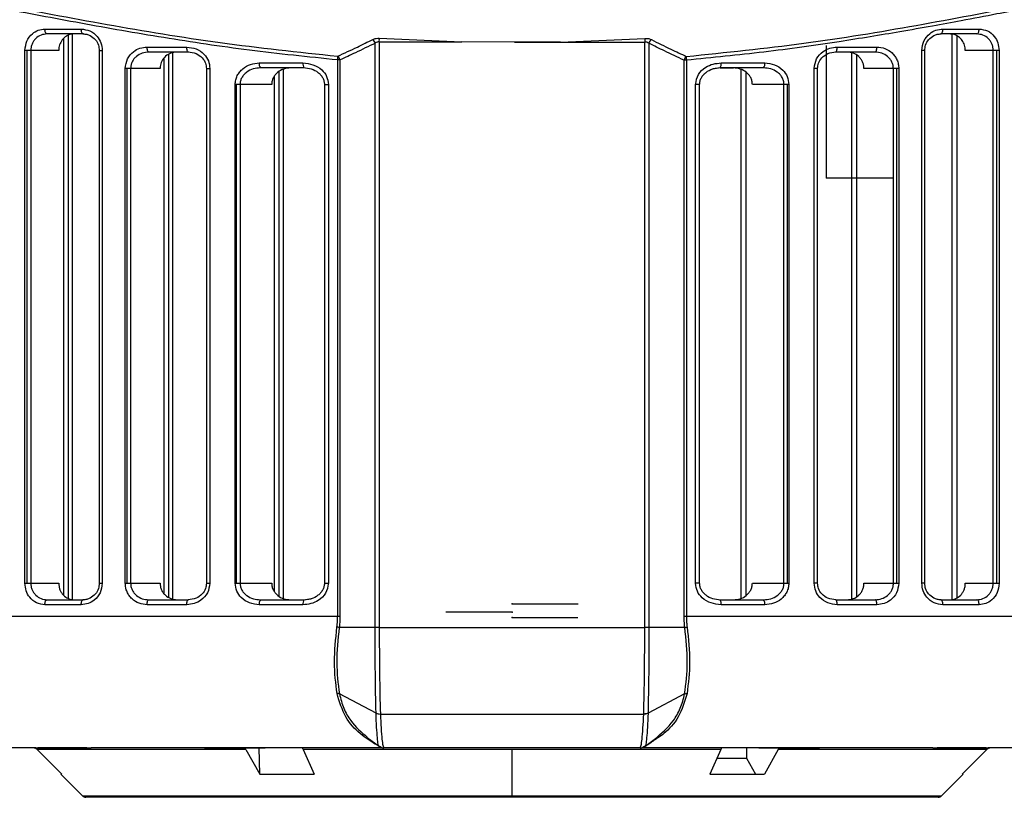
# Model space of a CAD drawing. Header units: millimetres. Extents: x 0 to 320, y 0 to 226.
# Tile 3 of 9: x 54 to 114, y 5 to 52. Entities that reach past the tile are written whole.
import ezdxf

# ---------------------------------------------------------------- set-up
doc = ezdxf.new("R2010")
doc.units = ezdxf.units.MM
doc.header["$PDSIZE"] = -1

msp = doc.modelspace()

# ---------------------------------------------------------------- linework, layer by layer
at = {"color": 7, "linetype": 'Continuous', "lineweight": 25}
for p, q in [((55.569, 51.752), (57.77, 51.752)), ((57.895, 51.452), (55.705, 51.452)), ((57.217, 51.452), (57.217, 17.081)), ((57.911, 51.452), (57.344, 51.452)), ((112.157, 51.452), (109.967, 51.452)), ((110.092, 51.752), (112.293, 51.752)), ((110.645, 51.452), (110.645, 17.081)), ((56.712, 17.347), (56.712, 51.188)), ((57.005, 17.151), (57.005, 51.383)), ((75.618, 15.395), (75.618, 50.892)), ((75.869, 50.966), (80.885, 50.963)), ((75.869, 50.966), (75.869, 15.395)), ((75.871, 51.192), (80.885, 50.963)), ((86.87, 50.96), (80.885, 50.963)), ((86.87, 50.96), (91.992, 51.184)), ((86.87, 50.96), (91.993, 50.958)), ((91.993, 15.395), (91.993, 50.958)), ((92.244, 50.884), (92.244, 15.395)), ((110.938, 51.333), (110.938, 17.2)), ((54.356, 18.081), (54.356, 50.452)), ((56.404, 50.452), (54.356, 50.452)), ((54.498, 18.081), (54.498, 50.452)), ((54.71, 50.452), (54.71, 18.081)), ((58.865, 50.452), (58.865, 18.081)), ((58.865, 50.452), (59.046, 50.452)), ((59.046, 50.452), (59.046, 18.081)), ((61.774, 50.655), (64.185, 50.655)), ((64.279, 50.355), (61.881, 50.355)), ((63.315, 50.305), (63.315, 17.132)), ((105.981, 50.355), (103.582, 50.355)), ((103.677, 50.655), (106.088, 50.655)), ((104.547, 50.304), (104.547, 17.132)), ((108.816, 18.081), (108.816, 50.452)), ((108.996, 50.452), (108.816, 50.452)), ((108.996, 18.081), (108.996, 50.452)), ((113.506, 50.452), (111.458, 50.452)), ((113.152, 18.081), (113.152, 50.452)), ((113.364, 18.081), (113.364, 50.452)), ((113.506, 50.452), (113.506, 18.081)), ((62.801, 17.446), (62.801, 49.972)), ((63.094, 17.224), (63.094, 50.212)), ((68.582, 49.687), (71.238, 49.687)), ((73.482, 49.875), (73.345, 49.875)), ((73.345, 16.081), (73.345, 49.875)), ((73.482, 49.875), (73.482, 16.081)), ((94.38, 16.081), (94.38, 49.86)), ((94.517, 49.86), (94.38, 49.86)), ((94.517, 49.86), (94.517, 16.081)), ((96.624, 49.688), (99.28, 49.688)), ((104.84, 50.167), (104.84, 17.269)), ((60.447, 18.081), (60.447, 49.355)), ((62.561, 49.355), (60.447, 49.355)), ((60.56, 18.081), (60.56, 49.355)), ((60.772, 49.355), (60.772, 18.081)), ((65.372, 49.355), (65.372, 18.081)), ((65.372, 49.355), (65.584, 49.355)), ((65.584, 49.355), (65.584, 18.081)), ((71.299, 49.387), (68.655, 49.387)), ((69.799, 17.294), (69.799, 49.175)), ((70.034, 49.302), (70.034, 17.166)), ((96.563, 49.388), (96.119, 49.328)), ((99.207, 49.388), (96.563, 49.388)), ((96.564, 49.387), (97.384, 49.387)), ((97.828, 49.303), (97.828, 17.166)), ((98.121, 49.143), (98.121, 17.325)), ((102.278, 18.081), (102.278, 49.355)), ((102.49, 49.355), (102.278, 49.355)), ((102.49, 18.081), (102.49, 49.355)), ((107.415, 49.355), (105.301, 49.355)), ((107.09, 18.081), (107.09, 49.355)), ((107.302, 18.081), (107.302, 49.355)), ((107.415, 49.355), (107.415, 18.081)), ((69.506, 17.566), (69.506, 48.903)), ((67.123, 18.081), (67.123, 48.387)), ((69.338, 48.387), (67.123, 48.387)), ((67.203, 18.081), (67.203, 48.387)), ((67.416, 48.387), (67.416, 18.081)), ((72.539, 48.388), (72.539, 48.387)), ((72.539, 48.387), (72.539, 18.081)), ((72.539, 48.387), (72.785, 48.387)), ((72.785, 48.387), (72.785, 18.081)), ((95.077, 18.081), (95.077, 48.388)), ((95.323, 48.388), (95.077, 48.388)), ((95.323, 18.081), (95.323, 48.388)), ((100.739, 48.388), (98.524, 48.388)), ((100.446, 18.081), (100.446, 48.388)), ((100.659, 18.081), (100.659, 48.388)), ((100.739, 48.388), (100.739, 18.081)), ((54.356, 18.081), (56.404, 18.081)), ((58.865, 18.081), (59.046, 18.081)), ((60.447, 18.081), (62.561, 18.081)), ((65.372, 18.081), (65.584, 18.081)), ((67.123, 18.081), (69.338, 18.081)), ((72.539, 18.081), (72.785, 18.081)), ((95.323, 18.081), (95.077, 18.081)), ((98.524, 18.081), (100.739, 18.081)), ((102.49, 18.081), (102.278, 18.081)), ((105.301, 18.081), (107.415, 18.081)), ((108.996, 18.081), (108.816, 18.081)), ((111.458, 18.081), (113.506, 18.081)), ((57.77, 16.781), (55.569, 16.781)), ((55.705, 17.081), (57.895, 17.081)), ((64.185, 16.781), (61.774, 16.781)), ((61.881, 17.081), (64.279, 17.081)), ((71.238, 16.781), (68.582, 16.781)), ((68.655, 17.081), (71.299, 17.081)), ((71.299, 17.081), (71.743, 17.141)), ((96.563, 17.081), (99.207, 17.081)), ((99.28, 16.781), (96.624, 16.781)), ((103.582, 17.081), (105.981, 17.081)), ((106.088, 16.781), (103.677, 16.781)), ((109.967, 17.081), (112.157, 17.081)), ((112.293, 16.781), (110.092, 16.781)), ((21.431, 16.081), (73.482, 16.081)), ((94.38, 16.081), (146.431, 16.081)), ((75.618, 15.395), (73.437, 15.395)), ((94.425, 15.395), (92.244, 15.395)), ((75.673, 10.2), (73.448, 11.362)), ((94.414, 11.362), (92.189, 10.2)), ((75.935, 10.14), (91.927, 10.14)), ((75.13, 8.715), (75.874, 8.166)), ((91.987, 8.166), (92.73, 8.715)), ((55.014, 8.081), (46.398, 8.081)), ((55.089, 7.993), (56.598, 6.481)), ((67.763, 7.993), (55.089, 7.993)), ((57.794, 8.081), (55.138, 8.081)), ((55.559, 8.087), (57.52, 8.087)), ((65.25, 8.081), (58.383, 8.081)), ((66.86, 8.081), (65.273, 8.081)), ((65.925, 8.087), (68.079, 8.087)), ((67.763, 7.993), (68.609, 6.481)), ((76.041, 8.081), (68.502, 8.081)), ((68.608, 6.483), (68.569, 8.081)), ((96.605, 7.993), (71.257, 7.993)), ((71.257, 7.993), (71.92, 6.481)), ((91.705, 8.081), (76.157, 8.081)), ((83.931, 5.081), (83.931, 7.993)), ((99.36, 8.081), (91.82, 8.081)), ((96.605, 7.993), (95.942, 6.481)), ((98.165, 8.081), (98.171, 7.465)), ((100.098, 7.993), (99.253, 6.481)), ((99.78, 8.086), (101.933, 8.086)), ((99.783, 8.087), (101.937, 8.087)), ((112.773, 7.993), (100.098, 7.993)), ((102.589, 8.081), (101.002, 8.081)), ((109.479, 8.081), (102.612, 8.081)), ((112.723, 8.081), (109.751, 8.081)), ((110.337, 8.086), (112.298, 8.086)), ((110.342, 8.087), (112.303, 8.087)), ((112.773, 7.993), (111.264, 6.481)), ((121.464, 8.081), (112.848, 8.081)), ((96.374, 7.465), (98.171, 7.465)), ((98.171, 7.465), (98.722, 6.481)), ((56.531, 6.481), (57.843, 5.169)), ((56.531, 6.481), (56.598, 6.481)), ((68.608, 6.483), (71.919, 6.483)), ((68.609, 6.481), (71.92, 6.481)), ((69.14, 6.481), (69.141, 6.483)), ((95.942, 6.481), (99.253, 6.481)), ((110.019, 5.169), (111.331, 6.481)), ((111.264, 6.481), (111.331, 6.481)), ((57.843, 5.169), (110.019, 5.169)), ((109.807, 5.081), (58.055, 5.081))]:
    msp.add_line(p, q, dxfattribs=at)
at = {"color": 7, "linetype": 'Continuous'}
for p, q in [((103.02, 42.72), (103.02, 50.746)), ((103.02, 42.72), (107.033, 42.72)), ((83.931, 16.831), (87.944, 16.831)), ((83.931, 16.331), (79.918, 16.331)), ((83.931, 16.011), (87.922, 16.011))]:
    msp.add_line(p, q, dxfattribs=at)
at = {"color": 7, "linetype": 'Continuous', "lineweight": 25, "flags": 128}
for points in [[(55.705, 51.452), (55.678, 51.458), (55.653, 51.475), (55.629, 51.503), (55.608, 51.54), (55.591, 51.586), (55.579, 51.637), (55.571, 51.694), (55.569, 51.752)], [(57.895, 51.452), (57.871, 51.458), (57.847, 51.475), (57.825, 51.503), (57.806, 51.54), (57.791, 51.586), (57.779, 51.637), (57.772, 51.694), (57.77, 51.752)], [(109.967, 51.452), (109.991, 51.458), (110.015, 51.475), (110.036, 51.503), (110.055, 51.54), (110.071, 51.586), (110.083, 51.637), (110.09, 51.694), (110.092, 51.752)], [(112.157, 51.452), (112.184, 51.458), (112.209, 51.475), (112.233, 51.503), (112.254, 51.54), (112.27, 51.586), (112.283, 51.637), (112.291, 51.694), (112.293, 51.752)], [(61.881, 50.355), (61.86, 50.36), (61.84, 50.378), (61.821, 50.405), (61.805, 50.443), (61.792, 50.488), (61.782, 50.54), (61.776, 50.596), (61.774, 50.655)], [(64.279, 50.355), (64.261, 50.36), (64.243, 50.378), (64.227, 50.405), (64.212, 50.443), (64.201, 50.488), (64.192, 50.54), (64.187, 50.596), (64.185, 50.655)], [(103.582, 50.355), (103.601, 50.36), (103.619, 50.378), (103.635, 50.405), (103.649, 50.443), (103.661, 50.488), (103.67, 50.54), (103.675, 50.596), (103.677, 50.655)], [(105.981, 50.355), (106.002, 50.36), (106.022, 50.378), (106.04, 50.405), (106.057, 50.443), (106.07, 50.488), (106.08, 50.54), (106.086, 50.596), (106.088, 50.655)], [(55.569, 16.781), (55.571, 16.84), (55.579, 16.896), (55.591, 16.948), (55.608, 16.993), (55.629, 17.031), (55.653, 17.058), (55.678, 17.075), (55.705, 17.081)], [(57.77, 16.781), (57.772, 16.84), (57.779, 16.896), (57.791, 16.948), (57.806, 16.993), (57.825, 17.031), (57.847, 17.058), (57.871, 17.075), (57.895, 17.081)], [(61.774, 16.781), (61.776, 16.84), (61.782, 16.896), (61.792, 16.948), (61.805, 16.993), (61.821, 17.031), (61.84, 17.058), (61.86, 17.075), (61.881, 17.081)], [(64.185, 16.781), (64.187, 16.84), (64.192, 16.896), (64.201, 16.948), (64.212, 16.993), (64.227, 17.031), (64.243, 17.058), (64.261, 17.075), (64.279, 17.081)], [(103.677, 16.781), (103.675, 16.84), (103.67, 16.896), (103.661, 16.948), (103.649, 16.993), (103.635, 17.031), (103.619, 17.058), (103.601, 17.075), (103.582, 17.081)], [(106.088, 16.781), (106.086, 16.84), (106.08, 16.896), (106.07, 16.948), (106.057, 16.993), (106.04, 17.031), (106.022, 17.058), (106.002, 17.075), (105.981, 17.081)], [(110.092, 16.781), (110.09, 16.84), (110.083, 16.896), (110.071, 16.948), (110.055, 16.993), (110.036, 17.031), (110.015, 17.058), (109.991, 17.075), (109.967, 17.081)], [(112.293, 16.781), (112.291, 16.84), (112.283, 16.896), (112.27, 16.948), (112.254, 16.993), (112.233, 17.031), (112.209, 17.058), (112.184, 17.075), (112.157, 17.081)]]:
    msp.add_lwpolyline(points, dxfattribs=at)
at = {"color": 7, "linetype": 'Continuous', "lineweight": 25}
for centre, radius, start, end in [((75.162, 50.758), 0.475, 16.47765, 49.43723), ((74.196, 51.094), 1.678, 355.62911, 3.36413), ((93.667, 51.082), 1.678, 176.48959, 184.22561), ((92.7, 50.748), 0.475, 130.45095, 163.43617), ((68.942, 49.617), 0.367, 168.94276, 218.6535), ((71.653, 49.616), 0.421, 170.17003, 212.78927), ((72.102, 49.999), 1.249, 354.32471, 4.67884), ((73.03, 49.756), 0.468, 14.72678, 47.37627), ((94.832, 49.74), 0.468, 132.48858, 165.16957), ((95.761, 49.98), 1.249, 175.13958, 185.49587), ((96.209, 49.616), 0.421, 327.21074, 9.82997), ((98.92, 49.617), 0.367, 321.34651, 11.05724), ((68.942, 16.852), 0.367, 141.3465, 191.05724), ((71.653, 16.853), 0.421, 147.21073, 189.82997), ((96.209, 16.853), 0.421, 350.17003, 32.78926), ((98.92, 16.852), 0.367, 348.94276, 38.65349), ((75.961, 10.795), 0.656, 243.99367, 267.74001), ((91.901, 10.795), 0.656, 272.24404, 295.99283), ((54.878, 7.782), 0.299, 44.91322, 89.98788), ((71.14, 7.963), 0.121, 14.65079, 78.59524), ((76.157, 8.58), 0.499, 233.5482, 254.40942), ((91.705, 8.58), 0.499, 285.5908, 306.4518), ((96.722, 7.963), 0.121, 101.40476, 165.34921), ((112.984, 7.782), 0.299, 90.01212, 135.08678), ((58.055, 5.381), 0.3, 225, 270), ((109.807, 5.381), 0.3, 270, 315)]:
    msp.add_arc(centre, radius, start, end, dxfattribs=at)
for points, knots in [([(21.284, 53.587), (21.358, 53.613), (21.507, 53.665), (22.821, 54.087), (24.914, 54.664), (27.835, 55.274), (31.526, 55.719), (35.947, 55.739), (41.018, 55.295), (46.649, 54.407), (52.765, 53.25), (59.284, 52.019), (66.149, 50.864), (70.947, 50.355), (73.347, 50.101)], [0, 0, 0, 0, 0.082766, 0.166311, 0.249538, 0.332695, 0.416463, 0.499377, 0.58239, 0.66618, 0.749386, 0.832914, 0.916439, 1, 1, 1, 1]), ([(94.516, 50.086), (96.91, 50.331), (101.692, 50.821), (108.542, 51.958), (115.045, 53.195), (121.148, 54.373), (126.774, 55.283), (131.842, 55.736), (136.264, 55.724), (139.959, 55.283), (142.888, 54.673), (144.996, 54.093), (146.331, 53.666), (146.496, 53.608), (146.578, 53.58)], [0, 0, 0, 0, 0.083529, 0.166903, 0.250548, 0.333741, 0.417487, 0.500697, 0.583522, 0.667195, 0.750455, 0.833555, 0.917174, 1, 1, 1, 1]), ([(73.345, 49.875), (71.547, 50.059), (67.96, 50.425), (62.75, 51.214), (57.711, 52.095), (53.164, 52.962), (49.139, 53.725), (45.598, 54.356), (42.275, 54.872), (39.125, 55.251), (36.349, 55.445), (33.939, 55.496), (31.833, 55.437), (29.928, 55.27), (28.256, 55.041), (26.677, 54.758), (25.248, 54.444), (24.023, 54.128), (23.08, 53.859), (22.346, 53.632), (21.818, 53.461), (21.49, 53.35), (21.45, 53.336), (21.431, 53.329)], [0, 0, 0, 0, 0.062755, 0.125227, 0.187908, 0.250632, 0.301932, 0.351357, 0.400966, 0.450294, 0.500444, 0.541737, 0.582058, 0.624738, 0.664655, 0.701372, 0.750087, 0.794581, 0.834532, 0.875028, 0.917937, 0.959591, 1, 1, 1, 1]), ([(146.431, 53.321), (146.406, 53.33), (146.357, 53.348), (145.948, 53.485), (145.422, 53.654), (144.915, 53.809), (144.545, 53.919), (144.149, 54.032), (143.719, 54.151), (143.219, 54.282), (142.573, 54.442), (141.848, 54.607), (141.147, 54.752), (140.483, 54.881), (139.784, 55.002), (138.977, 55.124), (138.132, 55.234), (137.007, 55.354), (135.533, 55.458), (133.671, 55.492), (131.493, 55.441), (128.964, 55.268), (126.046, 54.927), (123.652, 54.561), (121.862, 54.258), (120.744, 54.06), (119.647, 53.86), (118.56, 53.657), (117.466, 53.45), (116.26, 53.219), (114.888, 52.954), (113.2, 52.629), (111.363, 52.281), (109.395, 51.918), (107.552, 51.592), (105.663, 51.273), (102.933, 50.841), (99.235, 50.318), (96.093, 50.013), (94.517, 49.86)], [0, 0, 0, 0, 0.045261, 0.092068, 0.13886, 0.156928, 0.175852, 0.193392, 0.209697, 0.228479, 0.249739, 0.276707, 0.297076, 0.310844, 0.331489, 0.351933, 0.370549, 0.390882, 0.427259, 0.463019, 0.499279, 0.545844, 0.591702, 0.638405, 0.653782, 0.6698, 0.686458, 0.700183, 0.715174, 0.731524, 0.749231, 0.770177, 0.798228, 0.820474, 0.845255, 0.867429, 0.890425, 0.945031, 1, 1, 1, 1]), ([(54.356, 50.452), (54.38, 50.648), (54.428, 51.04), (54.76, 51.464), (55.157, 51.709), (55.431, 51.738), (55.569, 51.752)], [0, 0, 0, 0, 0.279346, 0.558547, 0.778834, 1, 1, 1, 1]), ([(55.705, 51.452), (55.578, 51.439), (55.326, 51.411), (55.048, 51.225), (54.876, 51.021), (54.781, 50.841), (54.721, 50.649), (54.713, 50.517), (54.71, 50.452)], [0, 0, 0, 0, 0.250147, 0.4993502, 0.6309971, 0.7579168, 0.8807004, 1, 1, 1, 1]), ([(57.344, 51.452), (57.233, 51.44), (57.012, 51.417), (56.721, 51.229), (56.511, 50.957), (56.415, 50.679), (56.407, 50.509), (56.404, 50.452)], [0, 0, 0, 0, 0.2294834, 0.4591983, 0.6820562, 0.8937423, 1, 1, 1, 1]), ([(57.77, 51.752), (57.95, 51.729), (58.309, 51.684), (58.731, 51.351), (58.997, 50.92), (59.03, 50.608), (59.046, 50.452)], [0, 0, 0, 0, 0.280006, 0.559267, 0.779348, 1, 1, 1, 1]), ([(57.872, 51.457), (57.95, 51.452), (58.102, 51.442), (58.373, 51.34), (58.639, 51.131), (58.832, 50.8), (58.855, 50.562), (58.865, 50.452)], [0, 0, 0, 0, 0.1554296, 0.3028646, 0.5688239, 0.8000157, 1, 1, 1, 1]), ([(108.816, 50.452), (108.843, 50.65), (108.896, 51.046), (109.252, 51.467), (109.667, 51.71), (109.95, 51.738), (110.092, 51.752)], [0, 0, 0, 0, 0.279191, 0.558475, 0.778895, 1, 1, 1, 1]), ([(108.996, 50.452), (109.007, 50.562), (109.029, 50.799), (109.222, 51.131), (109.489, 51.339), (109.76, 51.441), (109.912, 51.452), (109.99, 51.457)], [0, 0, 0, 0, 0.199434, 0.430747, 0.696878, 0.844103, 1, 1, 1, 1]), ([(111.458, 50.452), (111.448, 50.561), (111.429, 50.777), (111.28, 51.068), (111.058, 51.293), (110.791, 51.429), (110.603, 51.445), (110.518, 51.452)], [0, 0, 0, 0, 0.2016485, 0.4031564, 0.60863, 0.8234011, 1, 1, 1, 1]), ([(113.152, 50.452), (113.148, 50.52), (113.14, 50.656), (113.078, 50.85), (112.982, 51.027), (112.812, 51.227), (112.535, 51.411), (112.283, 51.439), (112.157, 51.452)], [0, 0, 0, 0, 0.124414, 0.250965, 0.372902, 0.501166, 0.750416, 1, 1, 1, 1]), ([(112.293, 51.752), (112.468, 51.729), (112.816, 51.683), (113.215, 51.346), (113.462, 50.915), (113.491, 50.607), (113.506, 50.452)], [0, 0, 0, 0, 0.279864, 0.55905, 0.779173, 1, 1, 1, 1]), ([(73.347, 50.101), (73.745, 50.284), (74.457, 50.612), (75.161, 50.964), (75.471, 51.119)], [0, 0, 0, 0, 0.559996, 1, 1, 1, 1]), ([(75.618, 50.892), (75.221, 50.696), (74.513, 50.345), (73.797, 50.019), (73.482, 49.875)], [0, 0, 0, 0, 0.5599951, 1, 1, 1, 1]), ([(75.471, 51.119), (75.538, 51.146), (75.657, 51.194), (75.805, 51.193), (75.871, 51.192)], [0, 0, 0, 0, 0.559916, 1, 1, 1, 1]), ([(75.869, 50.966), (75.846, 50.967), (75.801, 50.969), (75.709, 50.952), (75.655, 50.917), (75.618, 50.892)], [0, 0, 0, 0, 0.234944, 0.475405, 1, 1, 1, 1]), ([(84.077, 50.962), (84.351, 50.962), (86.996, 50.96), (89.631, 50.959), (91.993, 50.958)], [0, 0, 0, 0, 0.103792, 1, 1, 1, 1]), ([(91.992, 51.184), (92.075, 51.183), (92.224, 51.182), (92.34, 51.132), (92.391, 51.11)], [0, 0, 0, 0, 0.5582633, 1, 1, 1, 1]), ([(92.244, 50.884), (92.207, 50.908), (92.153, 50.943), (92.061, 50.961), (92.015, 50.959), (91.993, 50.958)], [0, 0, 0, 0, 0.524935, 0.765329, 1, 1, 1, 1]), ([(94.38, 49.86), (93.979, 50.045), (93.264, 50.374), (92.556, 50.728), (92.244, 50.884)], [0, 0, 0, 0, 0.559995, 1, 1, 1, 1]), ([(92.391, 51.11), (92.786, 50.912), (93.491, 50.559), (94.203, 50.23), (94.516, 50.086)], [0, 0, 0, 0, 0.559997, 1, 1, 1, 1]), ([(60.447, 49.355), (60.475, 49.555), (60.531, 49.955), (60.902, 50.376), (61.333, 50.614), (61.627, 50.641), (61.774, 50.655)], [0, 0, 0, 0, 0.279102, 0.5583904, 0.778951, 1, 1, 1, 1]), ([(61.881, 50.355), (61.744, 50.342), (61.472, 50.317), (61.164, 50.139), (60.971, 49.941), (60.86, 49.762), (60.786, 49.565), (60.777, 49.424), (60.772, 49.355)], [0, 0, 0, 0, 0.250109, 0.499526, 0.628763, 0.749716, 0.876398, 1, 1, 1, 1]), ([(63.593, 50.355), (63.467, 50.342), (63.215, 50.316), (62.886, 50.115), (62.657, 49.824), (62.569, 49.551), (62.563, 49.396), (62.561, 49.355)], [0, 0, 0, 0, 0.24349, 0.487453, 0.716886, 0.924469, 1, 1, 1, 1]), ([(64.185, 50.655), (64.378, 50.633), (64.764, 50.59), (65.225, 50.267), (65.527, 49.834), (65.565, 49.515), (65.584, 49.355)], [0, 0, 0, 0, 0.280204, 0.559819, 0.77962, 1, 1, 1, 1]), ([(64.262, 50.36), (64.43, 50.339), (64.745, 50.301), (65.113, 50.035), (65.335, 49.705), (65.36, 49.465), (65.372, 49.355)], [0, 0, 0, 0, 0.307601, 0.576418, 0.80529, 1, 1, 1, 1]), ([(102.278, 49.355), (102.309, 49.558), (102.371, 49.964), (102.772, 50.381), (103.222, 50.614), (103.525, 50.641), (103.677, 50.655)], [0, 0, 0, 0, 0.278874, 0.558391, 0.779184, 1, 1, 1, 1]), ([(102.49, 49.355), (102.501, 49.465), (102.527, 49.705), (102.749, 50.035), (103.117, 50.301), (103.432, 50.339), (103.6, 50.36)], [0, 0, 0, 0, 0.194375, 0.423431, 0.692322, 1, 1, 1, 1]), ([(105.301, 49.355), (105.297, 49.423), (105.288, 49.561), (105.222, 49.756), (105.121, 49.933), (104.943, 50.132), (104.657, 50.315), (104.398, 50.341), (104.269, 50.355)], [0, 0, 0, 0, 0.124726, 0.250471, 0.37449, 0.500774, 0.750099, 1, 1, 1, 1]), ([(107.09, 49.355), (107.085, 49.421), (107.077, 49.555), (107.007, 49.751), (106.896, 49.935), (106.699, 50.138), (106.39, 50.317), (106.118, 50.342), (105.981, 50.355)], [0, 0, 0, 0, 0.117352, 0.239153, 0.366682, 0.501053, 0.750317, 1, 1, 1, 1]), ([(106.088, 50.655), (106.254, 50.637), (106.588, 50.603), (106.955, 50.366), (107.183, 50.107), (107.313, 49.877), (107.399, 49.623), (107.409, 49.444), (107.415, 49.355)], [0, 0, 0, 0, 0.249552, 0.498725, 0.624906, 0.749015, 0.874961, 1, 1, 1, 1]), ([(67.123, 48.387), (67.129, 48.479), (67.141, 48.664), (67.24, 48.922), (67.388, 49.154), (67.645, 49.411), (68.047, 49.638), (68.403, 49.671), (68.582, 49.687)], [0, 0, 0, 0, 0.124338, 0.250394, 0.373787, 0.500791, 0.750444, 1, 1, 1, 1]), ([(71.238, 49.687), (71.445, 49.667), (71.858, 49.627), (72.365, 49.319), (72.716, 48.887), (72.762, 48.554), (72.785, 48.387)], [0, 0, 0, 0, 0.279472, 0.55892, 0.779703, 1, 1, 1, 1]), ([(95.077, 48.388), (95.115, 48.598), (95.19, 49.021), (95.647, 49.428), (96.136, 49.65), (96.461, 49.675), (96.624, 49.688)], [0, 0, 0, 0, 0.278494, 0.558694, 0.779775, 1, 1, 1, 1]), ([(99.28, 49.688), (99.48, 49.667), (99.879, 49.626), (100.36, 49.31), (100.679, 48.876), (100.719, 48.55), (100.739, 48.388)], [0, 0, 0, 0, 0.279473, 0.559389, 0.779518, 1, 1, 1, 1]), ([(68.655, 49.387), (68.509, 49.376), (68.216, 49.352), (67.871, 49.184), (67.644, 48.982), (67.513, 48.794), (67.431, 48.594), (67.421, 48.455), (67.416, 48.387)], [0, 0, 0, 0, 0.2497904, 0.4996658, 0.6375106, 0.7655592, 0.8856485, 1, 1, 1, 1]), ([(70.478, 49.387), (70.34, 49.375), (70.063, 49.35), (69.75, 49.177), (69.549, 48.981), (69.432, 48.802), (69.353, 48.602), (69.343, 48.459), (69.338, 48.387)], [0, 0, 0, 0, 0.248644, 0.497585, 0.625038, 0.74866, 0.875179, 1, 1, 1, 1]), ([(71.277, 49.409), (71.434, 49.392), (71.743, 49.36), (72.092, 49.175), (72.314, 48.971), (72.439, 48.793), (72.523, 48.596), (72.535, 48.457), (72.54, 48.387)], [0, 0, 0, 0, 0.2640837, 0.5214358, 0.6466997, 0.767575, 0.8845973, 1, 1, 1, 1]), ([(95.322, 48.388), (95.327, 48.456), (95.339, 48.595), (95.422, 48.792), (95.547, 48.97), (95.769, 49.174), (96.118, 49.36), (96.428, 49.392), (96.585, 49.409)], [0, 0, 0, 0, 0.114731, 0.231588, 0.352556, 0.477312, 0.735709, 1, 1, 1, 1]), ([(98.524, 48.388), (98.519, 48.458), (98.51, 48.601), (98.431, 48.801), (98.315, 48.98), (98.114, 49.176), (97.8, 49.35), (97.522, 49.375), (97.384, 49.388)], [0, 0, 0, 0, 0.124327, 0.250393, 0.373675, 0.500857, 0.750615, 1, 1, 1, 1]), ([(100.446, 48.388), (100.441, 48.461), (100.429, 48.609), (100.339, 48.813), (100.207, 48.993), (99.984, 49.187), (99.645, 49.353), (99.353, 49.376), (99.207, 49.388)], [0, 0, 0, 0, 0.1232629, 0.2512729, 0.3712274, 0.5022484, 0.7513117, 1, 1, 1, 1]), ([(55.569, 16.781), (55.394, 16.804), (55.046, 16.85), (54.646, 17.187), (54.4, 17.619), (54.371, 17.927), (54.356, 18.081)], [0, 0, 0, 0, 0.279864, 0.55905, 0.779173, 1, 1, 1, 1]), ([(54.71, 18.081), (54.714, 18.013), (54.722, 17.877), (54.784, 17.684), (54.88, 17.507), (55.05, 17.307), (55.327, 17.122), (55.579, 17.095), (55.705, 17.081)], [0, 0, 0, 0, 0.1244142, 0.2509654, 0.3729017, 0.5011662, 0.7504164, 1, 1, 1, 1]), ([(56.404, 18.081), (56.408, 18.014), (56.415, 17.88), (56.473, 17.687), (56.562, 17.511), (56.722, 17.311), (56.982, 17.123), (57.223, 17.095), (57.344, 17.081)], [0, 0, 0, 0, 0.125013, 0.250535, 0.375094, 0.500842, 0.749982, 1, 1, 1, 1]), ([(59.046, 18.081), (59.019, 17.883), (58.966, 17.488), (58.609, 17.066), (58.195, 16.824), (57.911, 16.795), (57.77, 16.781)], [0, 0, 0, 0, 0.279191, 0.558475, 0.778895, 1, 1, 1, 1]), ([(58.865, 18.081), (58.855, 17.971), (58.833, 17.734), (58.64, 17.403), (58.373, 17.194), (58.102, 17.092), (57.95, 17.082), (57.872, 17.076)], [0, 0, 0, 0, 0.199434, 0.430747, 0.696878, 0.844103, 1, 1, 1, 1]), ([(61.774, 16.781), (61.607, 16.799), (61.274, 16.833), (60.907, 17.07), (60.679, 17.329), (60.549, 17.559), (60.463, 17.813), (60.453, 17.992), (60.447, 18.081)], [0, 0, 0, 0, 0.249552, 0.498725, 0.624906, 0.749015, 0.874961, 1, 1, 1, 1]), ([(60.772, 18.081), (60.776, 18.015), (60.785, 17.88), (60.855, 17.685), (60.966, 17.501), (61.163, 17.297), (61.472, 17.119), (61.744, 17.094), (61.881, 17.081)], [0, 0, 0, 0, 0.1173518, 0.2391528, 0.3666815, 0.501053, 0.7503172, 1, 1, 1, 1]), ([(62.561, 18.081), (62.565, 18.013), (62.573, 17.875), (62.64, 17.68), (62.741, 17.502), (62.919, 17.304), (63.205, 17.121), (63.463, 17.095), (63.593, 17.081)], [0, 0, 0, 0, 0.124726, 0.250471, 0.37449, 0.500774, 0.750099, 1, 1, 1, 1]), ([(65.584, 18.081), (65.553, 17.878), (65.491, 17.472), (65.09, 17.055), (64.64, 16.822), (64.336, 16.795), (64.185, 16.781)], [0, 0, 0, 0, 0.278874, 0.558391, 0.779184, 1, 1, 1, 1]), ([(65.372, 18.081), (65.36, 17.971), (65.335, 17.731), (65.113, 17.401), (64.745, 17.135), (64.43, 17.097), (64.262, 17.076)], [0, 0, 0, 0, 0.194375, 0.423431, 0.692322, 1, 1, 1, 1]), ([(68.582, 16.781), (68.382, 16.802), (67.983, 16.843), (67.502, 17.159), (67.183, 17.593), (67.143, 17.918), (67.123, 18.081)], [0, 0, 0, 0, 0.2794735, 0.5593888, 0.7795177, 1, 1, 1, 1]), ([(67.416, 18.081), (67.421, 18.008), (67.433, 17.86), (67.523, 17.656), (67.655, 17.476), (67.878, 17.282), (68.217, 17.116), (68.509, 17.093), (68.655, 17.081)], [0, 0, 0, 0, 0.123263, 0.251273, 0.371227, 0.502248, 0.751312, 1, 1, 1, 1]), ([(69.338, 18.081), (69.343, 18.01), (69.352, 17.868), (69.431, 17.668), (69.547, 17.489), (69.748, 17.293), (70.062, 17.119), (70.339, 17.094), (70.478, 17.081)], [0, 0, 0, 0, 0.1243272, 0.2503929, 0.373675, 0.5008565, 0.7506149, 1, 1, 1, 1]), ([(72.785, 18.081), (72.747, 17.871), (72.671, 17.448), (72.215, 17.04), (71.726, 16.819), (71.401, 16.794), (71.238, 16.781)], [0, 0, 0, 0, 0.278494, 0.558694, 0.779775, 1, 1, 1, 1]), ([(72.54, 18.081), (72.535, 18.012), (72.523, 17.874), (72.44, 17.677), (72.315, 17.499), (72.093, 17.295), (71.744, 17.109), (71.434, 17.077), (71.277, 17.06)], [0, 0, 0, 0, 0.114731, 0.231588, 0.352556, 0.477312, 0.735709, 1, 1, 1, 1]), ([(96.624, 16.781), (96.417, 16.801), (96.004, 16.842), (95.497, 17.15), (95.146, 17.582), (95.1, 17.915), (95.077, 18.081)], [0, 0, 0, 0, 0.279472, 0.55892, 0.779703, 1, 1, 1, 1]), ([(96.585, 17.06), (96.428, 17.077), (96.119, 17.109), (95.77, 17.294), (95.548, 17.498), (95.423, 17.676), (95.338, 17.873), (95.327, 18.012), (95.322, 18.081)], [0, 0, 0, 0, 0.264084, 0.521436, 0.6467, 0.767575, 0.884597, 1, 1, 1, 1]), ([(97.384, 17.081), (97.522, 17.094), (97.798, 17.118), (98.112, 17.292), (98.313, 17.488), (98.43, 17.667), (98.509, 17.867), (98.519, 18.01), (98.524, 18.081)], [0, 0, 0, 0, 0.248644, 0.497585, 0.625038, 0.74866, 0.875179, 1, 1, 1, 1]), ([(99.207, 17.081), (99.353, 17.093), (99.646, 17.116), (99.991, 17.285), (100.218, 17.487), (100.349, 17.674), (100.431, 17.875), (100.441, 18.014), (100.446, 18.081)], [0, 0, 0, 0, 0.24979, 0.499666, 0.637511, 0.765559, 0.885648, 1, 1, 1, 1]), ([(100.739, 18.081), (100.733, 17.99), (100.721, 17.805), (100.621, 17.546), (100.474, 17.314), (100.217, 17.058), (99.815, 16.83), (99.459, 16.797), (99.28, 16.781)], [0, 0, 0, 0, 0.1243382, 0.2503943, 0.3737873, 0.5007909, 0.7504444, 1, 1, 1, 1]), ([(103.677, 16.781), (103.484, 16.803), (103.098, 16.846), (102.637, 17.169), (102.335, 17.602), (102.297, 17.921), (102.278, 18.081)], [0, 0, 0, 0, 0.280204, 0.559819, 0.77962, 1, 1, 1, 1]), ([(103.6, 17.076), (103.432, 17.096), (103.117, 17.135), (102.749, 17.401), (102.527, 17.731), (102.501, 17.971), (102.49, 18.081)], [0, 0, 0, 0, 0.3076011, 0.576418, 0.8052899, 1, 1, 1, 1]), ([(104.269, 17.081), (104.398, 17.094), (104.657, 17.121), (104.942, 17.303), (105.12, 17.502), (105.221, 17.679), (105.288, 17.874), (105.297, 18.012), (105.301, 18.081)], [0, 0, 0, 0, 0.249549, 0.498706, 0.624946, 0.74901, 0.874902, 1, 1, 1, 1]), ([(105.981, 17.081), (106.118, 17.094), (106.39, 17.119), (106.697, 17.297), (106.891, 17.495), (107.002, 17.673), (107.076, 17.871), (107.085, 18.012), (107.09, 18.081)], [0, 0, 0, 0, 0.250109, 0.499526, 0.628763, 0.749716, 0.876398, 1, 1, 1, 1]), ([(107.415, 18.081), (107.387, 17.881), (107.331, 17.481), (106.96, 17.06), (106.529, 16.822), (106.235, 16.795), (106.088, 16.781)], [0, 0, 0, 0, 0.279102, 0.55839, 0.778951, 1, 1, 1, 1]), ([(110.092, 16.781), (109.912, 16.804), (109.552, 16.849), (109.131, 17.182), (108.865, 17.614), (108.832, 17.925), (108.816, 18.081)], [0, 0, 0, 0, 0.280006, 0.559267, 0.779348, 1, 1, 1, 1]), ([(109.99, 17.076), (109.912, 17.081), (109.76, 17.092), (109.489, 17.194), (109.223, 17.402), (109.029, 17.733), (109.007, 17.971), (108.996, 18.081)], [0, 0, 0, 0, 0.1554296, 0.3028646, 0.5688239, 0.8000157, 1, 1, 1, 1]), ([(110.518, 17.081), (110.639, 17.095), (110.879, 17.123), (111.14, 17.311), (111.299, 17.511), (111.388, 17.687), (111.447, 17.879), (111.454, 18.014), (111.458, 18.081)], [0, 0, 0, 0, 0.249493, 0.49869, 0.624365, 0.748947, 0.874698, 1, 1, 1, 1]), ([(112.157, 17.081), (112.284, 17.095), (112.536, 17.122), (112.814, 17.308), (112.986, 17.512), (113.081, 17.693), (113.141, 17.885), (113.149, 18.016), (113.152, 18.081)], [0, 0, 0, 0, 0.250147, 0.4993502, 0.6309971, 0.7579168, 0.8807004, 1, 1, 1, 1]), ([(113.506, 18.081), (113.482, 17.885), (113.434, 17.494), (113.102, 17.069), (112.705, 16.824), (112.431, 16.795), (112.293, 16.781)], [0, 0, 0, 0, 0.279346, 0.558547, 0.778834, 1, 1, 1, 1]), ([(73.299, 15.42), (73.314, 15.543), (73.34, 15.762), (73.343, 15.984), (73.345, 16.081)], [0, 0, 0, 0, 0.559889, 1, 1, 1, 1]), ([(73.482, 16.081), (73.48, 15.952), (73.476, 15.722), (73.449, 15.495), (73.437, 15.395)], [0, 0, 0, 0, 0.559895, 1, 1, 1, 1]), ([(94.425, 15.395), (94.411, 15.522), (94.385, 15.75), (94.381, 15.98), (94.38, 16.081)], [0, 0, 0, 0, 0.559895, 1, 1, 1, 1]), ([(94.517, 16.081), (94.52, 15.957), (94.524, 15.735), (94.551, 15.516), (94.563, 15.42)], [0, 0, 0, 0, 0.559889, 1, 1, 1, 1]), ([(73.305, 11.383), (73.228, 12.004), (73.074, 13.253), (73.224, 14.695), (73.299, 15.42)], [0, 0, 0, 0, 0.497857, 1, 1, 1, 1]), ([(73.437, 15.395), (73.362, 14.674), (73.212, 13.234), (73.37, 11.986), (73.448, 11.362)], [0, 0, 0, 0, 0.500523, 1, 1, 1, 1]), ([(73.437, 15.395), (73.416, 15.399), (73.374, 15.408), (73.324, 15.416), (73.299, 15.42)], [0, 0, 0, 0, 0.500004, 1, 1, 1, 1]), ([(75.673, 10.206), (75.657, 10.982), (75.625, 12.534), (75.62, 14.441), (75.618, 15.395)], [0, 0, 0, 0, 0.499783, 1, 1, 1, 1]), ([(75.869, 15.395), (77.37, 15.395), (80.371, 15.395), (85.767, 15.395), (89.631, 15.395), (91.993, 15.395)], [0, 0, 0, 0, 0.280155, 0.560036, 1, 1, 1, 1]), ([(75.869, 15.395), (75.872, 14.437), (75.877, 12.506), (75.915, 10.933), (75.935, 10.14)], [0, 0, 0, 0, 0.4958843, 1, 1, 1, 1]), ([(91.927, 10.14), (91.947, 10.938), (91.985, 12.512), (91.99, 14.443), (91.993, 15.395)], [0, 0, 0, 0, 0.506867, 1, 1, 1, 1]), ([(92.244, 15.395), (92.242, 14.441), (92.237, 12.534), (92.205, 10.982), (92.189, 10.206)], [0, 0, 0, 0, 0.500208, 1, 1, 1, 1]), ([(94.414, 11.362), (94.492, 11.987), (94.65, 13.236), (94.5, 14.676), (94.425, 15.395)], [0, 0, 0, 0, 0.500447, 1, 1, 1, 1]), ([(94.563, 15.42), (94.638, 14.702), (94.788, 13.259), (94.634, 12.01), (94.557, 11.383)], [0, 0, 0, 0, 0.497889, 1, 1, 1, 1]), ([(73.448, 11.362), (73.426, 11.369), (73.383, 11.382), (73.331, 11.382), (73.305, 11.383)], [0, 0, 0, 0, 0.500001, 1, 1, 1, 1]), ([(76.041, 8.081), (76.011, 8.092), (75.948, 8.115), (75.553, 8.359), (74.695, 8.896), (73.759, 9.893), (73.456, 10.886), (73.305, 11.383)], [0, 0, 0, 0, 0.122676, 0.2506, 0.500254, 0.750018, 1, 1, 1, 1]), ([(73.448, 11.362), (73.525, 11.064), (73.677, 10.466), (74.242, 9.5), (74.789, 9.035), (75.143, 8.733)], [0, 0, 0, 0, 0.259559, 0.519609, 1, 1, 1, 1]), ([(92.625, 8.639), (93.013, 8.968), (93.593, 9.459), (94.185, 10.466), (94.337, 11.064), (94.414, 11.362)], [0, 0, 0, 0, 0.502584, 0.75153, 1, 1, 1, 1]), ([(94.557, 11.383), (94.408, 10.89), (94.11, 9.906), (93.333, 9.058), (92.91, 8.781), (92.791, 8.702)], [0, 0, 0, 0, 0.417777, 0.83519, 1, 1, 1, 1]), ([(94.414, 11.362), (94.435, 11.369), (94.479, 11.382), (94.531, 11.382), (94.557, 11.383)], [0, 0, 0, 0, 0.500002, 1, 1, 1, 1]), ([(75.673, 10.2), (75.673, 10.2), (75.673, 10.2), (75.673, 10.2), (75.673, 10.2), (75.673, 10.2), (75.673, 10.201), (75.673, 10.201), (75.673, 10.201), (75.673, 10.202), (75.673, 10.204), (75.673, 10.205), (75.673, 10.206)], [0, 0, 0, 0, 0.0062227, 0.0119764, 0.0177307, 0.0312944, 0.0555153, 0.0987668, 0.1760017, 0.3139211, 0.5602059, 1, 1, 1, 1]), ([(75.673, 10.2), (75.713, 10.183), (75.793, 10.149), (75.888, 10.14), (75.935, 10.136)], [0, 0, 0, 0, 0.500009, 1, 1, 1, 1]), ([(75.861, 8.179), (75.842, 8.205), (75.805, 8.256), (75.755, 8.671), (75.709, 9.3), (75.685, 9.9), (75.673, 10.2)], [0, 0, 0, 0, 0.250248, 0.499608, 0.749248, 1, 1, 1, 1]), ([(92.189, 10.2), (92.149, 10.183), (92.069, 10.149), (91.974, 10.14), (91.927, 10.136)], [0, 0, 0, 0, 0.500001, 1, 1, 1, 1]), ([(92.189, 10.2), (92.177, 9.9), (92.153, 9.3), (92.107, 8.671), (92.056, 8.256), (92.02, 8.205), (92.001, 8.179)], [0, 0, 0, 0, 0.2507478, 0.5004099, 0.7497456, 1, 1, 1, 1]), ([(92.189, 10.206), (92.189, 10.205), (92.189, 10.203), (92.189, 10.202), (92.189, 10.201), (92.189, 10.2), (92.189, 10.2), (92.189, 10.2), (92.189, 10.2), (92.189, 10.2)], [0, 0, 0, 0, 0.559822, 0.806144, 0.914525, 0.962213, 0.983196, 0.991439, 1, 1, 1, 1]), ([(75.935, 10.14), (75.935, 10.139), (75.935, 10.138), (75.935, 10.136), (75.935, 10.136)], [0, 0, 0, 0, 0.559999, 1, 1, 1, 1]), ([(75.935, 10.136), (75.949, 9.84), (75.977, 9.23), (76.03, 8.606), (76.09, 8.168), (76.133, 8.112), (76.157, 8.081)], [0, 0, 0, 0, 0.242093, 0.500473, 0.727595, 1, 1, 1, 1]), ([(91.705, 8.081), (91.729, 8.112), (91.772, 8.169), (91.832, 8.606), (91.885, 9.23), (91.913, 9.841), (91.927, 10.136)], [0, 0, 0, 0, 0.273052, 0.499515, 0.758325, 1, 1, 1, 1]), ([(91.927, 10.136), (91.927, 10.137), (91.927, 10.138), (91.927, 10.139), (91.927, 10.14)], [0, 0, 0, 0, 0.56, 1, 1, 1, 1]), ([(92.791, 8.702), (92.591, 8.56), (92.223, 8.296), (91.916, 8.118), (91.852, 8.093), (91.82, 8.081)], [0, 0, 0, 0, 0.3760547, 0.6945543, 1, 1, 1, 1]), ([(55.014, 8.081), (55.074, 8.082), (55.195, 8.084), (55.438, 8.086), (55.559, 8.087)], [0, 0, 0, 0, 0.50023, 1, 1, 1, 1]), ([(57.52, 8.087), (57.658, 8.086), (57.934, 8.084), (58.233, 8.082), (58.383, 8.081)], [0, 0, 0, 0, 0.4999737, 1, 1, 1, 1]), ([(58.111, 8.081), (58.104, 8.081), (57.966, 8.081), (57.878, 8.081), (57.794, 8.081)], [0, 0, 0, 0, 0.053716, 1, 1, 1, 1]), ([(65.25, 8.081), (65.338, 8.082), (65.514, 8.084), (65.788, 8.086), (65.925, 8.087)], [0, 0, 0, 0, 0.50023, 1, 1, 1, 1]), ([(68.502, 8.081), (68.317, 8.081), (67.946, 8.081), (67.434, 8.081), (67.055, 8.081), (66.925, 8.081), (66.86, 8.081)], [0, 0, 0, 0, 0.280044, 0.55959, 0.779646, 1, 1, 1, 1]), ([(68.079, 8.087), (68.226, 8.086), (68.521, 8.084), (68.807, 8.082), (68.95, 8.081)], [0, 0, 0, 0, 0.4999737, 1, 1, 1, 1]), ([(75.852, 8.182), (75.899, 8.153), (75.993, 8.095), (76.102, 8.086), (76.157, 8.081)], [0, 0, 0, 0, 0.498569, 1, 1, 1, 1]), ([(91.705, 8.081), (91.759, 8.086), (91.869, 8.095), (91.963, 8.153), (92.01, 8.182)], [0, 0, 0, 0, 0.501436, 1, 1, 1, 1]), ([(98.911, 8.081), (99.054, 8.082), (99.341, 8.084), (99.636, 8.086), (99.783, 8.087)], [0, 0, 0, 0, 0.5001315, 1, 1, 1, 1]), ([(101.002, 8.081), (100.914, 8.081), (100.739, 8.081), (100.274, 8.081), (99.793, 8.081), (99.504, 8.081), (99.36, 8.081)], [0, 0, 0, 0, 0.280044, 0.55959, 0.779646, 1, 1, 1, 1]), ([(101.937, 8.087), (102.074, 8.086), (102.348, 8.084), (102.524, 8.082), (102.612, 8.081)], [0, 0, 0, 0, 0.5001273, 1, 1, 1, 1]), ([(109.479, 8.081), (109.629, 8.082), (109.928, 8.084), (110.204, 8.086), (110.342, 8.087)], [0, 0, 0, 0, 0.500131, 1, 1, 1, 1]), ([(112.303, 8.087), (112.424, 8.086), (112.667, 8.084), (112.788, 8.082), (112.848, 8.081)], [0, 0, 0, 0, 0.500127, 1, 1, 1, 1])]:
    msp.add_open_spline(points, degree=3, knots=knots, dxfattribs=at)
for points in [[(75.869, 15.395), (75.823, 15.395), (75.732, 15.395), (75.656, 15.395), (75.618, 15.395)], [(92.244, 15.395), (92.206, 15.395), (92.13, 15.395), (92.039, 15.395), (91.993, 15.395)], [(94.425, 15.395), (94.446, 15.399), (94.488, 15.408), (94.538, 15.416), (94.563, 15.42)]]:
    msp.add_open_spline(points, degree=3, dxfattribs=at)
at = {"color": 7, "linetype": 'Continuous'}
for p in [(103.02, 42.72), (83.931, 16.831), (83.931, 16.331), (83.931, 16.011)]:
    msp.add_point(p, dxfattribs=at)

doc.saveas('drawing.dxf')
